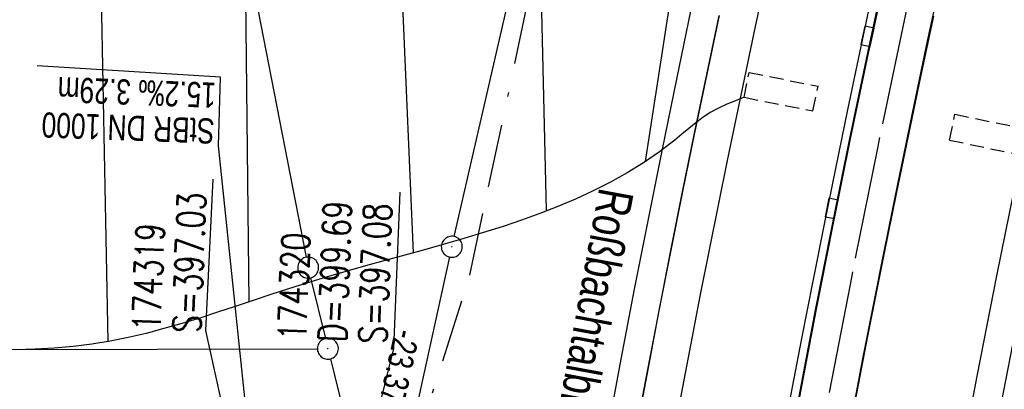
# Model space of a CAD drawing. Extents: x 508338 to 508887, y 451697 to 452490.
# Tile 12 of 37: x 508466 to 508536, y 451867 to 451894. Entities that reach past the tile are written whole.
import ezdxf

# ---------------------------------------------------------------- set-up
doc = ezdxf.new("R2010")
doc.units = 0
doc.header["$LTSCALE"] = 10
doc.header["$MEASUREMENT"] = 0
for name, pattern in [('ACAD_ISO16W100', [73, 15, -6.5, 15, -6.5, 15, -7, 1, -7]), ('ACHSE', [5.5, 4, -0.5, 0.5, -0.5]), ('LT00', [0]), ('LT17', [0.15, 0.1, -0.05])]:
    doc.linetypes.add(name, pattern=pattern)
doc.layers.get('0').update_dxf_attribs({"linetype": 'LT00'})
for name, color, linetype in [('--EK_FBR', 250, 'LT00'), ('--EK_Haltung-Text', 140, 'LT00'), ('--EK_Schacht-Text', 5, 'LT00'), ('--EL_DFK_AB_L', 21, 'LT00'), ('--EL_DFK_AB_P', 7, 'LT00'), ('-AX-093', 35, 'ACHSE'), ('ABSTAND', 8, 'LT00'), ('BAB-KABEL', 220, 'ACAD_ISO16W100'), ('DFK_AB_L', 21, 'LT00'), ('DFK_AB_P', 7, 'LT00'), ('DFK_BES-NAME', 255, 'LT00'), ('DFK_GZPKT', 250, 'LT00'), ('DFK_KATASTER', 250, 'LT00'), ('DFK_NUTZUNG', 250, 'LT00'), ('V120_AFBR_BAB', 250, 'LT00'), ('V120_BOESCH', 250, 'LT00'), ('V120_BOSCHUNG', 250, 'LT00'), ('V120_BR_KAPPE', 30, 'LT00'), ('V120_BRUECK', 30, 'LT17'), ('V120_LD_MARK', 2, 'LT00'), ('V120_RINNE', 182, 'LT00'), ('V120_SINKK', 182, 'LT00'), ('V120_Verdeckt', 253, 'LT00')]:
    doc.layers.add(name, color=color, linetype=linetype)
doc.styles.add('Haltungsbeschriftung', font='ARIAL.TTF', dxfattribs={"width": 0.75})
doc.styles.add('schachtbeschriftung', font='romans.shx', dxfattribs={"width": 0.75, "height": 2})
doc.styles.get("Standard").update_dxf_attribs({"font": 'ARIAL.TTF'})

# ---------------------------------------------------------------- blocks, each defined once
blk = doc.blocks.new('SYMB7010')
at = {"color": 0, "linetype": 'ByBlock'}
for points in [[(-0.031408, 0.499213), (-0.093728, 0.49134), (-0.15457, 0.475719), (-0.212975, 0.452595), (-0.268021, 0.422333), (-0.31884, 0.385411), (-0.36463, 0.342411), (-0.40467, 0.29401), (-0.438329, 0.240973), (-0.465074, 0.184136), (-0.484486, 0.124395), (-0.496256, 0.062692), (-0.5002, 0)], [(0.5002, 0), (0.496256, 0.062692), (0.484485, 0.124395), (0.465074, 0.184136), (0.438329, 0.240973), (0.40467, 0.29401), (0.36463, 0.342411), (0.31884, 0.385411), (0.268021, 0.422333), (0.212975, 0.452595), (0.15457, 0.475719), (0.093728, 0.49134), (0.031408, 0.499213), (-0.031408, 0.499213)], [(-0.5002, 0), (-0.496256, -0.062692), (-0.484486, -0.124395), (-0.465075, -0.184136), (-0.438329, -0.240973), (-0.404671, -0.29401), (-0.36463, -0.342411), (-0.31884, -0.385411), (-0.268021, -0.422333), (-0.212975, -0.452595), (-0.154571, -0.475719), (-0.093728, -0.49134), (-0.031408, -0.499213), (0.031408, -0.499213)], [(0.031408, -0.499213), (0.093728, -0.491341), (0.15457, -0.475719), (0.212975, -0.452595), (0.268021, -0.422333), (0.31884, -0.385411), (0.36463, -0.342411), (0.404671, -0.294011), (0.438329, -0.240974), (0.465075, -0.184136), (0.484486, -0.124395), (0.496256, -0.062692), (0.500201, 0)]]:
    blk.add_lwpolyline(points, dxfattribs=at)
blk = doc.blocks.new('SYMB0003')
at = {"color": 0, "linetype": 'ByBlock'}
for p, q in [((-0.015712, 0), (0.010166, 0.012015)), ((0, -0.021257), (-0.015712, 0)), ((0.010166, 0.012015), (0, -0.021257))]:
    blk.add_line(p, q, dxfattribs=at)
for points in [[(-0.031395, 0.499013), (-0.093691, 0.491144), (-0.154509, 0.475528), (-0.21289, 0.452414), (-0.267913, 0.422164), (-0.318712, 0.385257), (-0.364484, 0.342274), (-0.404509, 0.293893), (-0.438154, 0.240877), (-0.464888, 0.184062), (-0.484292, 0.124345), (-0.496058, 0.062667), (-0.5, 0)], [(0.5, 0), (0.496057, 0.062667), (0.484292, 0.124345), (0.464888, 0.184062), (0.438153, 0.240877), (0.404509, 0.293893), (0.364484, 0.342274), (0.318712, 0.385257), (0.267913, 0.422164), (0.21289, 0.452414), (0.154509, 0.475528), (0.093691, 0.491144), (0.031395, 0.499013), (-0.031395, 0.499013)], [(-0.5, 0), (-0.496058, -0.062667), (-0.484292, -0.124345), (-0.464888, -0.184062), (-0.438154, -0.240877), (-0.404509, -0.293893), (-0.364485, -0.342274), (-0.318712, -0.385257), (-0.267914, -0.422164), (-0.21289, -0.452414), (-0.154509, -0.475529), (-0.093691, -0.491144), (-0.031395, -0.499014), (0.031395, -0.499014)], [(0.031395, -0.499014), (0.093691, -0.491144), (0.154509, -0.475529), (0.21289, -0.452414), (0.267914, -0.422164), (0.318712, -0.385257), (0.364485, -0.342274), (0.404509, -0.293893), (0.438154, -0.240877), (0.464889, -0.184062), (0.484292, -0.124345), (0.496058, -0.062667), (0.5, 0)]]:
    blk.add_lwpolyline(points, dxfattribs=at)
blk = doc.blocks.new('SYMB7221')
at = {"color": 0, "linetype": 'ByBlock'}
for p, q in [((0, 0.435), (-0.11, 0.065)), ((0.11, 0.065), (0, 0.435)), ((0.25, 0.065), (0.11, 0.065)), ((-0.35, -0.065), (-0.46, -0.435)), ((0.35, -0.065), (0.24, -0.435))]:
    blk.add_line(p, q, dxfattribs=at)
for points in [[(-0.1, -0.435), (-0.24, -0.435), (-0.35, -0.065)], [(0.6, -0.435), (0.46, -0.435), (0.35, -0.065)]]:
    blk.add_lwpolyline(points, dxfattribs=at)
blk = doc.blocks.new('SYMB0652')
at = {"color": 0, "linetype": 'ByBlock'}
blk.add_lwpolyline([(-0.15, -0.075), (0.15, -0.075), (0.15, 0.075), (-0.15, 0.075), (-0.15, -0.075)], dxfattribs=at)

msp = doc.modelspace()

# ---------------------------------------------------------------- linework, layer by layer
at = {"layer": '--EK_FBR'}
msp.add_lwpolyline([(508502.012, 451815.904), (508502.687, 451820.488), (508503.613, 451826.586), (508504.567, 451832.679), (508505.55, 451838.768), (508506.558, 451844.853), (508507.237, 451848.861), (508507.927, 451852.868), (508508.63, 451856.872), (508509.348, 451860.873), (508510.081, 451864.872), (508510.831, 451868.867), (508511.639, 451873.068), (508512.464, 451877.266), (508513.306, 451881.461), (508514.162, 451885.653), (508515.03, 451889.843), (508515.91, 451894.03)], dxfattribs=at)
at = {"layer": '--EK_FBR', "color": 2}
msp.add_lwpolyline([(508517.662, 451819.216), (508518.721, 451826.237), (508519.82, 451833.253), (508520.961, 451840.261), (508522.144, 451847.263), (508523.189, 451853.236), (508524.268, 451859.203), (508525.379, 451865.164), (508526.525, 451871.118), (508527.705, 451877.066), (508528.567, 451881.299), (508529.445, 451885.528), (508530.337, 451889.755), (508531.241, 451893.979)], dxfattribs=at)
at = {"layer": '--EK_Haltung-Text', "flags": 128}
msp.add_lwpolyline([(508485.728, 451849.238), (508483.226, 451854.866), (508480.088, 451884.72), (508480.247, 451889.629), (508467.145, 451890.437)], dxfattribs=at)
at = {"layer": '--EK_Schacht-Text', "flags": 128}
for points in [[(508479.687, 451882.332), (508479.18, 451871.53), (508484.083, 451849.301)], [(508493.066, 451881.419), (508492.6, 451870.25), (508487.382, 451849.199)]]:
    msp.add_lwpolyline(points, dxfattribs=at)
at = {"layer": '--EL_DFK_AB_L'}
for p, q in [((508496.948, 451878.239), (508509.513, 451932.968)), ((508496.619, 451876.778), (508491.912, 451855.421)), ((508433.32, 451870.111), (508487.17, 451870.228)), ((508488.1, 451869.501), (508491.571, 451855.417))]:
    msp.add_line(p, q, dxfattribs=at)
at = {"layer": '-AX-093', "ltscale": 0.2}
msp.add_lwpolyline([(508553.617, 451988.853), (508550.829, 451979.473), (508548.119, 451970.07), (508545.485, 451960.646), (508542.928, 451951.2), (508540.449, 451941.733), (508538.047, 451932.247), (508535.723, 451922.741), (508533.477, 451913.217), (508531.308, 451903.675), (508529.218, 451894.115), (508527.206, 451884.538), (508525.272, 451874.945), (508523.417, 451865.337), (508521.64, 451855.714), (508519.942, 451846.077), (508518.323, 451836.426), (508516.783, 451826.762), (508515.322, 451817.086)], dxfattribs=at)
at = {"layer": 'BAB-KABEL', "ltscale": 0.03, "flags": 128}
msp.add_lwpolyline([(508761.28, 452432.606), (508758.419, 452428.428), (508739.68, 452403.76), (508729.292, 452388.818), (508718.54, 452373.233), (508703.599, 452351.252), (508691.191, 452332.568), (508683.269, 452321.197), (508665.145, 452295.518), (508650.311, 452273.797), (508640.27, 452255.934), (508627.098, 452232.209), (508605.23, 452190.541), (508599.472, 452179.579), (508592.749, 452167.391), (508583.651, 452148.788), (508573.765, 452130.582), (508563.425, 452108.449), (508560.447, 452102.665), (508549.765, 452082.181), (508542.414, 452068.716), (508539.087, 452057.314), (508533.483, 452037.156), (508524.028, 452005.818), (508520.877, 451993.356), (508518.427, 451976.743), (508515.272, 451953.251), (508513.346, 451942.584), (508511.857, 451935.865), (508509.56, 451928.87), (508504.088, 451903.888), (508497.962, 451875.101), (508486.027, 451837.964), (508485.698, 451831.624), (508478.836, 451792.344), (508487.53, 451759.381), (508487.306, 451756.485), (508479.92, 451748.176)], dxfattribs=at)
at = {"layer": 'DFK_AB_L'}
for p, q in [((508496.948, 451878.239), (508509.513, 451932.968)), ((508496.619, 451876.778), (508491.912, 451855.421)), ((508433.32, 451870.111), (508487.17, 451870.228)), ((508488.1, 451869.501), (508491.571, 451855.417))]:
    msp.add_line(p, q, dxfattribs=at)
at = {"layer": 'DFK_KATASTER'}
for p, q in [((508477.604, 451921.542), (508486.366, 451876.755)), ((508486.688, 451875.291), (508487.743, 451870.958))]:
    msp.add_line(p, q, dxfattribs=at)
at = {"layer": 'V120_AFBR_BAB'}
msp.add_lwpolyline([(508502.012, 451815.904), (508502.687, 451820.488), (508503.613, 451826.586), (508504.567, 451832.679), (508505.55, 451838.768), (508506.558, 451844.853), (508507.237, 451848.861), (508507.927, 451852.868), (508508.63, 451856.872), (508509.348, 451860.873), (508510.081, 451864.872), (508510.831, 451868.867), (508511.639, 451873.068), (508512.464, 451877.266), (508513.306, 451881.461), (508514.162, 451885.653), (508515.03, 451889.843), (508515.91, 451894.03)], dxfattribs=at)
at = {"layer": 'V120_AFBR_BAB', "color": 0}
msp.add_lwpolyline([(508517.662, 451819.216), (508518.721, 451826.237), (508519.82, 451833.253), (508520.961, 451840.261), (508522.144, 451847.263), (508523.189, 451853.236), (508524.268, 451859.203), (508525.379, 451865.164), (508526.525, 451871.118), (508527.705, 451877.066), (508528.567, 451881.299), (508529.445, 451885.528), (508530.337, 451889.755), (508531.241, 451893.979)], dxfattribs=at)
at = {"layer": 'V120_BOESCH'}
msp.add_lwpolyline([(508511.849, 451884.457), (508511.629, 451884.288), (508510.495, 451883.509), (508509.324, 451882.786), (508508.12, 451882.116), (508506.889, 451881.494), (508505.633, 451880.917), (508504.358, 451880.379), (508503.066, 451879.878), (508501.764, 451879.408), (508500.453, 451878.966), (508499.052, 451878.521), (508497.647, 451878.098), (508496.239, 451877.692), (508494.831, 451877.298), (508493.421, 451876.911), (508492.011, 451876.526), (508490.601, 451876.139), (508489.192, 451875.744), (508487.785, 451875.336), (508486.38, 451874.911), (508485.107, 451874.508), (508483.837, 451874.092), (508482.567, 451873.669), (508481.297, 451873.246), (508480.026, 451872.828), (508478.754, 451872.421), (508477.48, 451872.031), (508476.202, 451871.664), (508474.92, 451871.326), (508473.634, 451871.023), (508472.342, 451870.761), (508471.044, 451870.545), (508469.698, 451870.377), (508468.345, 451870.259), (508466.985, 451870.187), (508465.621, 451870.156)], dxfattribs=at)
at = {"layer": 'V120_BOSCHUNG'}
for p, q in [((508517.1, 451925.278), (508510.592, 451883.595)), ((508502.559, 451921.533), (508503.528, 451880.093)), ((508471.237, 451919.824), (508472.175, 451870.754)), ((508481.757, 451919.651), (508482.279, 451873.563)), ((508492.233, 451918.74), (508494.012, 451877.072))]:
    msp.add_line(p, q, dxfattribs=at)
at = {"layer": 'V120_BR_KAPPE'}
for points in [[(508513.507, 451818.473), (508514.112, 451822.516), (508514.734, 451826.556), (508515.371, 451830.594), (508516.023, 451834.63), (508516.688, 451838.664), (508517.364, 451842.696), (508518.188, 451847.523), (508519.027, 451852.347), (508519.884, 451857.168), (508520.759, 451861.985), (508521.655, 451866.799), (508522.831, 451872.945), (508524.044, 451879.083), (508525.293, 451885.215), (508526.58, 451891.338), (508527.324, 451894.794), (508528.078, 451898.247), (508528.84, 451901.699), (508529.61, 451905.149), (508530.385, 451908.598), (508531.164, 451912.046), (508531.944, 451915.494)], [(508517.566, 451819.229), (508518.407, 451824.847), (508519.281, 451830.461), (508520.186, 451836.07), (508521.119, 451841.674), (508522.081, 451847.274), (508523.404, 451854.73), (508524.773, 451862.176), (508526.191, 451869.614), (508527.656, 451877.043), (508528.659, 451881.989), (508529.683, 451886.93), (508530.726, 451891.868), (508531.787, 451896.802), (508532.865, 451901.732), (508533.958, 451906.659), (508534.552, 451909.307), (508535.148, 451911.953), (508535.746, 451914.6)], [(508499.982, 451816.225), (508500.665, 451820.841), (508501.588, 451826.895), (508502.54, 451832.944), (508503.519, 451838.988), (508504.525, 451845.029), (508505.36, 451849.924), (508506.212, 451854.817), (508507.084, 451859.706), (508507.975, 451864.591), (508508.889, 451869.472), (508509.85, 451874.477), (508510.833, 451879.477), (508511.837, 451884.473), (508512.859, 451889.466), (508513.899, 451894.455)], [(508515.863, 451893.996), (508514.984, 451889.814), (508514.116, 451885.63), (508513.26, 451881.443), (508512.418, 451877.253), (508511.593, 451873.06), (508510.786, 451868.864), (508510.038, 451864.873), (508509.307, 451860.878), (508508.592, 451856.881), (508507.891, 451852.881), (508507.203, 451848.878), (508506.526, 451844.874), (508505.716, 451839.995), (508504.922, 451835.114), (508504.146, 451830.23), (508503.389, 451825.342), (508502.652, 451820.452)]]:
    msp.add_lwpolyline(points, dxfattribs=at)
at = {"layer": 'V120_BRUECK'}
for points in [[(508517.679, 451888.18), (508518.031, 451889.954), (508522.964, 451888.974)], [(508517.679, 451888.18), (508522.589, 451887.204), (508522.964, 451888.974)], [(508532.364, 451885.129), (508532.752, 451886.978), (508537.697, 451885.942)], [(508532.364, 451885.129), (508537.268, 451884.101), (508537.697, 451885.942)]]:
    msp.add_lwpolyline(points, dxfattribs=at)
at = {"layer": 'V120_LD_MARK', "color": 0}
for points in [[(508504.647, 451816.298), (508506.104, 451825.962), (508507.641, 451835.614), (508509.257, 451845.253), (508510.949, 451854.879), (508512.719, 451864.492), (508514.565, 451874.09), (508516.486, 451883.672), (508518.482, 451893.239), (508520.601, 451903.01), (508522.797, 451912.763), (508525.072, 451922.497), (508527.425, 451932.212), (508529.857, 451941.907), (508532.367, 451951.582), (508534.957, 451961.235), (508537.627, 451970.866), (508540.377, 451980.474), (508543.206, 451990.059)], [(508540.311, 451897.345), (508538.737, 451890.089), (508537.215, 451882.823), (508535.742, 451875.545), (508534.319, 451868.257), (508532.944, 451860.959), (508531.617, 451853.652), (508530.336, 451846.336), (508529.101, 451839.012), (508527.911, 451831.68), (508526.765, 451824.342), (508525.662, 451816.997)]]:
    msp.add_lwpolyline(points, dxfattribs=at)
at = {"layer": 'V120_RINNE'}
for points in [[(508513.456, 451818.5), (508514.061, 451822.543), (508514.683, 451826.583), (508515.32, 451830.621), (508515.972, 451834.657), (508516.637, 451838.691), (508517.313, 451842.723), (508518.137, 451847.55), (508518.976, 451852.374), (508519.833, 451857.195), (508520.708, 451862.012), (508521.604, 451866.826), (508522.78, 451872.972), (508523.993, 451879.11), (508525.242, 451885.242), (508526.529, 451891.365), (508527.273, 451894.821), (508528.027, 451898.274), (508528.789, 451901.726), (508529.559, 451905.176), (508530.334, 451908.625), (508531.113, 451912.073), (508531.893, 451915.521)], [(508527.757, 451817.769), (508528.577, 451823.325), (508529.434, 451828.875), (508530.326, 451834.42), (508531.252, 451839.96), (508532.21, 451845.494), (508532.954, 451849.673), (508533.715, 451853.849), (508534.49, 451858.022), (508535.279, 451862.192), (508536.081, 451866.361), (508536.894, 451870.527), (508537.717, 451874.691), (508538.575, 451878.982), (508539.445, 451883.27), (508540.328, 451887.556), (508541.227, 451891.838), (508542.143, 451896.116), (508543.079, 451900.391), (508544.036, 451904.66), (508544.527, 451906.81), (508545.023, 451908.96), (508545.521, 451911.109), (508546.021, 451913.257)], [(508526.568, 451894.408), (508525.93, 451891.367), (508525.081, 451887.289), (508524.241, 451883.208), (508523.411, 451879.126), (508522.593, 451875.042), (508521.79, 451870.955), (508521.004, 451866.864), (508520.102, 451862.046), (508519.224, 451857.223), (508518.369, 451852.396), (508517.536, 451847.565), (508516.722, 451842.731), (508516.059, 451838.706), (508515.407, 451834.678), (508514.765, 451830.65), (508514.13, 451826.62), (508513.502, 451822.588), (508512.878, 451818.556)]]:
    msp.add_lwpolyline(points, dxfattribs=at)
at = {"layer": 'V120_Verdeckt'}
msp.add_lwpolyline([(508517.679, 451888.18), (508517.056, 451887.938), (508516.441, 451887.684), (508515.84, 451887.405), (508515.262, 451887.09), (508514.729, 451886.741), (508514.215, 451886.359), (508513.715, 451885.954), (508513.219, 451885.54), (508512.722, 451885.127), (508511.849, 451884.457)], dxfattribs=at)

# ---------------------------------------------------------------- block references
at = {"layer": '--EL_DFK_AB_P', "xscale": 1.500000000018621, "yscale": 1.5, "zscale": 1.5, "rotation": 264.7377099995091}
for p in [(508496.78, 451877.509), (508487.92, 451870.23)]:
    msp.add_blockref('SYMB0003', p, dxfattribs=at)
at = {"layer": 'DFK_AB_P', "xscale": 1.500000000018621, "yscale": 1.5, "zscale": 1.5, "rotation": 264.7377099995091}
for p in [(508496.78, 451877.509), (508487.92, 451870.23)]:
    msp.add_blockref('SYMB0003', p, dxfattribs=at)
at = {"layer": 'DFK_GZPKT', "xscale": 1.500000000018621, "yscale": 1.5, "zscale": 1.5, "rotation": 264.7377099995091}
msp.add_blockref('SYMB7010', (508486.51, 451876.019), dxfattribs=at)
at = {"layer": 'DFK_NUTZUNG', "xscale": 10.00000000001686, "yscale": 10, "zscale": 10, "rotation": 264.7377100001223}
msp.add_blockref('SYMB7221', (508462.742, 451898.847), dxfattribs=at)
at = {"layer": 'V120_SINKK', "zscale": 4.5}
for p, xscale, yscale, rotation in [((508526.497, 451892.535), 4.499999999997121, 4.499999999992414, 258.1308930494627), ((508523.934, 451880.247), 4.500000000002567, 4.499999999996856, 258.8272390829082)]:
    msp.add_blockref('SYMB0652', p, dxfattribs=dict(at, xscale=xscale, yscale=yscale, rotation=rotation))

# ---------------------------------------------------------------- texts
at = {"layer": '--EK_Haltung-Text', "style": 'Haltungsbeschriftung', "width": 0.75}
for s, p in [('15.2‰ 3.29m', (508479.945, 451889.218)), ('StBR DN 1000', (508479.849, 451886.66))]:
    msp.add_text(s, height=1.8, rotation=-182.13794, dxfattribs=at).set_placement(p)
at = {"layer": '--EK_Schacht-Text', "style": 'schachtbeschriftung', "width": 0.75}
for s, rotation, p in [('S=397.03', -272.18332, (508478.816, 451871.337)), ('D=399.69', -272.13794, (508489.235, 451870.667)), ('S=397.08', -272.13794, (508492.113, 451870.56)), ('174319', -272.18332, (508475.938, 451871.446)), ('174320', -272.13794, (508486.357, 451870.773))]:
    msp.add_text(s, height=2, rotation=rotation, dxfattribs=at).set_placement(p)
at = {"layer": 'ABSTAND', "width": 0.75}
msp.add_text(' -23.37-', height=1.8, rotation=-102.42896, dxfattribs=at).set_placement((508492.852, 451872.236))
at = {"layer": 'DFK_BES-NAME', "width": 0.75}
msp.add_text('Roßbachtalbrücke', height=2.5, rotation=259.57297, dxfattribs=at).set_placement((508507.335, 451881.805))

doc.saveas('drawing.dxf')
